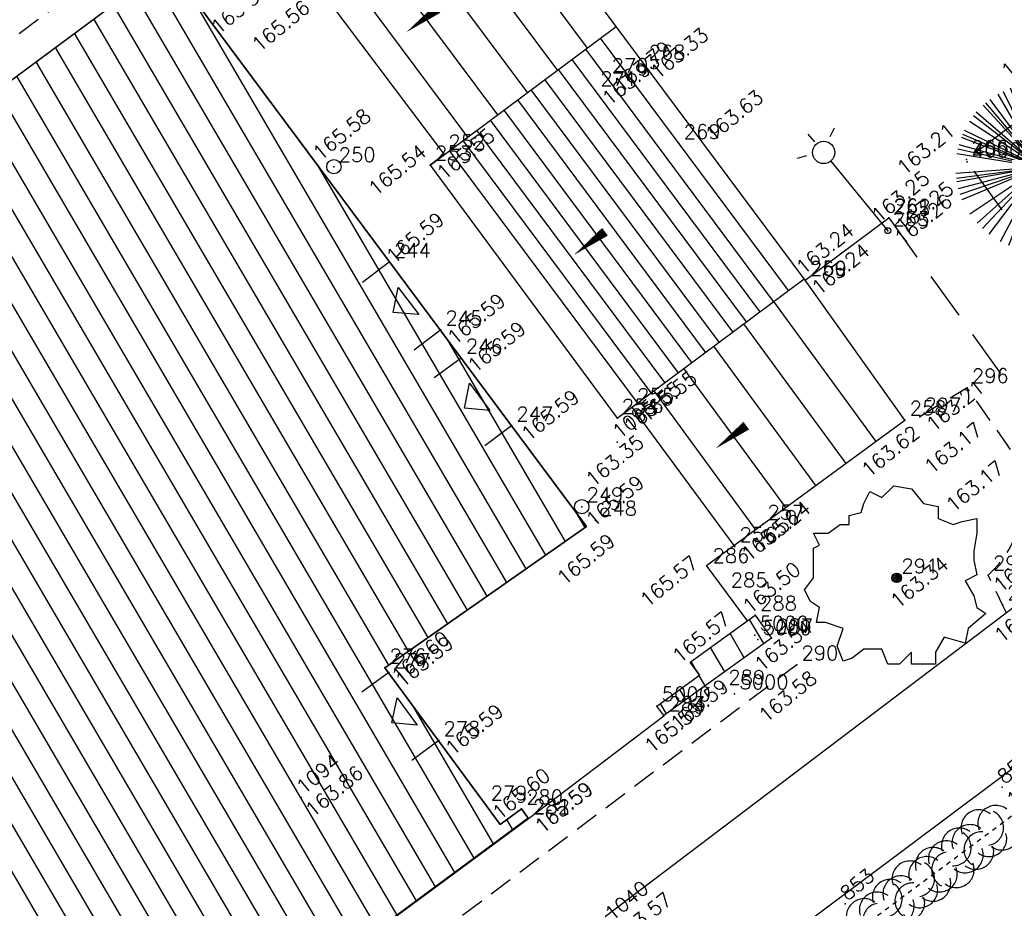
# Model space of a CAD drawing. Header units: feet. Extents: x 529188 to 529675, y 139816 to 140273.
# Tile 79 of 118: x 529457 to 529477, y 140005 to 140024. Entities that reach past the tile are written whole.
import ezdxf
from ezdxf.enums import TextEntityAlignment as Align

# ---------------------------------------------------------------- set-up
doc = ezdxf.new("R2010")
doc.units = ezdxf.units.FT
doc.header["$LTSCALE"] = 2
doc.header["$MEASUREMENT"] = 0
doc.header["$PDSIZE"] = 0.1
for name, pattern in [('CACHE', [0.375, 0.25, -0.125]), ('CACHEX2', [0.75, 0.5, -0.25]), ('CONTINU', [0])]:
    doc.linetypes.add(name, pattern=pattern)
doc.layers.get('0').update_dxf_attribs({"linetype": 'CONTINUOUS'})
for name, color, linetype in [('ARBRES', 70, 'CONTINUOUS'), ('BATI', 10, 'CONTINUOUS'), ('BATI-HACHURES', 30, 'CONTINUOUS'), ('BORD_TOIT', 244, 'CACHE'), ('BORDURETTE', 20, 'CONTINUOUS'), ('CHEMIN', 33, 'CACHEX2'), ('DIVERS_1', 7, 'CONTINUOUS'), ('ECLAIRAGE', 220, 'CONTINUOUS'), ('ESCALIERS', 6, 'CONTINUOUS'), ('HAIE', 80, 'CACHEX2'), ('LIM_HERBE', 83, 'CACHE'), ('PORTES', 14, 'CONTINUOUS'), ('SOCLES', 13, 'CONTINUOUS'), ('TOPOALT', 3, 'CONTINUOUS'), ('TOPOJIS', 7, 'CONTINUOUS'), ('TOPOJIS-GELE', 7, 'CONTINUOUS'), ('TOPOMAT', 142, 'CONTINUOUS')]:
    doc.layers.add(name, color=color, linetype=linetype)
doc.styles.get("Standard").update_dxf_attribs({"font": 'ROMANS.SHX'})
pattern_1 = [(120.33073, (529369.40005, 139849.6858), (-0.4315624, -0.2524953), [])]

# ---------------------------------------------------------------- blocks, each defined once
blk = doc.blocks.new('TCPOINT')
at = {"color": 0}
blk.add_point((0, 0), dxfattribs=at)
at = {"layer": 'TOPOALT'}
blk.add_attdef('ALT', text='', height=0.3, dxfattribs=at).set_placement((0.1, -0.1), align=Align.TOP_LEFT)
at = {"layer": 'TOPOMAT'}
blk.add_attdef('MAT', (0.1, 0.1), '', height=0.3, dxfattribs=at)
blk = doc.blocks.new('HAIEBASE')
at = {"layer": 'HAIE'}
for centre, start, end in [((-0.223, 0.05), 14.988, 164.4142), ((0.002, 0.141), 14.988, 164.4142), ((0.227, 0.05), 14.988, 164.4142), ((0.078, 0.086), 243.6198, 27.2304), ((-0.147, -0.129), 50.5983, 200.0244), ((0.022, -0.064), 196.6108, 340.2213), ((-0.23, -0.099), 196.6108, 340.2213), ((0.223, -0.099), 196.6108, 340.2213)]:
    blk.add_arc(centre, 0.25, start, end, dxfattribs=at)
blk = doc.blocks.new('*X27')
at = {"color": 0}
for p, q in [((527495.856, 148357.822), (527495.871, 148357.837)), ((527495.856, 148357.787), (527495.895, 148357.825)), ((527495.856, 148357.752), (527495.918, 148357.813)), ((527495.856, 148357.716), (527495.942, 148357.802)), ((527495.856, 148357.681), (527495.965, 148357.79)), ((527495.856, 148357.645), (527495.989, 148357.778)), ((527495.856, 148357.61), (527496.013, 148357.766)), ((527495.856, 148357.575), (527496.036, 148357.754)), ((527495.856, 148357.539), (527496.06, 148357.743)), ((527495.856, 148357.504), (527496.083, 148357.731)), ((527495.856, 148357.469), (527496.107, 148357.719)), ((527495.878, 148357.455), (527496.13, 148357.707)), ((527495.949, 148357.49), (527496.154, 148357.695)), ((527496.02, 148357.526), (527496.178, 148357.684)), ((527496.09, 148357.561), (527496.201, 148357.672)), ((527496.161, 148357.597), (527496.225, 148357.66)), ((527496.232, 148357.632), (527496.248, 148357.648))]:
    blk.add_line(p, q, dxfattribs=at)
blk = doc.blocks.new('320')
for p, q in [((0, 0), (0, -0.7)), ((1, 0), (1, -0.7)), ((0.5, -0.572), (0.3, -0.172)), ((0.3, -0.172), (0.7, -0.172)), ((0.7, -0.172), (0.5, -0.572))]:
    blk.add_line(p, q)
at = {"rotation": 269.9999999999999}
blk.add_blockref('*X27', (-148357.144, 527495.685), dxfattribs=at)
blk = doc.blocks.new('283')
at = {"ltscale": 3}
blk.add_circle((0, 0), 0.15, dxfattribs=at)
blk = doc.blocks.new('425')
at = {"ltscale": 3}
for p, q in [((-0.006, 2.407), (-0.006, 2.621)), ((0, 1.885), (0, 0))]:
    blk.add_line(p, q, dxfattribs=at)
at = {"linetype": 'CONTINU', "ltscale": 3}
for p, q in [((-0.324, 2.291), (-0.512, 2.376)), ((0.312, 2.291), (0.501, 2.376))]:
    blk.add_line(p, q, dxfattribs=at)
for centre, radius in [((0, 2.118), 0.233), ((0, 0), 0.0621)]:
    blk.add_circle(centre, radius, dxfattribs=at)
blk = doc.blocks.new('192')
for p, q in [((0.61, -1.651), (-0.61, 1.651)), ((-0.545, -1.674), (0.545, 1.673)), ((0.495, -1.689), (-0.494, 1.689)), ((-0.399, -1.714), (0.399, 1.714)), ((0.361, -1.723), (-0.361, 1.723)), ((-0.186, -1.75), (0.186, 1.75)), ((0.129, -1.755), (-0.129, 1.755)), ((0, -1.76), (0, 1.76)), ((-0.879, 1.525), (0.879, -1.525)), ((-0.822, -1.557), (0.822, 1.556)), ((-0.768, 1.584), (0.768, -1.584)), ((-0.647, -1.637), (0.647, 1.637)), ((-1.203, -1.285), (1.203, 1.285)), ((-1.189, 1.298), (1.189, -1.298)), ((-1.138, 1.343), (1.138, -1.342)), ((-1.062, -1.404), (1.062, 1.403)), ((-1.046, 1.416), (1.046, -1.416)), ((-1.389, 1.081), (1.389, -1.081)), ((-1.329, 1.154), (1.329, -1.154)), ((-1.309, -1.177), (1.309, 1.177)), ((-1.473, 0.963), (1.473, -0.963)), ((-1.462, -0.98), (1.462, 0.98)), ((-1.647, 0.622), (1.646, -0.622)), ((-1.624, -0.68), (1.623, 0.68)), ((-1.621, 0.685), (1.621, -0.685)), ((-1.583, 0.769), (1.583, -0.769)), ((-1.701, -0.451), (1.701, 0.451)), ((-1.695, 0.474), (1.695, -0.474)), ((-1.667, -0.566), (1.666, 0.566)), ((-1.745, -0.23), (1.745, 0.23)), ((-1.737, 0.284), (1.737, -0.284)), ((-1.734, -0.301), (1.734, 0.301)), ((-1.718, 0.384), (1.718, -0.383)), ((-1.756, -0.126), (1.755, 0.126)), ((0, 0), (1.138, -1.342))]:
    blk.add_line(p, q)
blk = doc.blocks.new('189')
h = blk.add_hatch()
h.set_pattern_fill('ANSI31', color=256, scale=0.2, style=0)
h.set_pattern_definition([(45, (-527485.07046, -148351.732363), (-0.0176776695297, 0.0176776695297), [])])
edge = h.paths.add_edge_path()
edge.add_arc((0, 0), 0.1, 0, 360)
for p, q in [((-0.311, 1.681), (-0.062, 1.93)), ((-0.062, 1.93), (0.311, 1.868)), ((0.311, 1.868), (0.56, 1.557)), ((-0.685, 1.557), (-0.56, 1.806)), ((-0.56, 1.806), (-0.311, 1.681)), ((-0.747, 1.37), (-0.685, 1.557)), ((0.56, 1.557), (0.872, 1.494)), ((0.872, 1.494), (0.872, 1.245)), ((-0.996, 1.308), (-0.747, 1.37)), ((-0.996, 1.121), (-0.996, 1.308)), ((0.872, 1.245), (1.183, 1.121)), ((1.37, 1.183), (1.681, 1.245)), ((1.681, 1.245), (1.681, 0.934)), ((-1.432, 0.934), (-1.183, 1.121)), ((-1.183, 1.121), (-0.996, 1.121)), ((1.183, 1.121), (1.37, 1.183)), ((-1.744, 0.934), (-1.432, 0.934)), ((-1.619, 0.685), (-1.744, 0.934)), ((1.681, 0.934), (1.619, 0.56)), ((-1.744, 0.623), (-1.619, 0.685)), ((-1.744, 0.249), (-1.744, 0.623)), ((1.619, 0.56), (1.619, 0.374)), ((-1.744, 0), (-1.744, 0.249)), ((1.619, 0.374), (1.681, 0.062)), ((-1.93, -0.249), (-1.744, 0)), ((1.681, 0.062), (1.432, -0.062)), ((1.432, -0.062), (1.619, -0.374)), ((-1.806, -0.498), (-1.93, -0.249)), ((1.619, -0.374), (1.681, -0.623)), ((-1.619, -0.623), (-1.806, -0.498)), ((-1.681, -0.934), (-1.619, -0.623)), ((1.868, -0.747), (1.494, -1.059)), ((1.681, -0.623), (1.868, -0.747)), ((-1.494, -0.934), (-1.681, -0.934)), ((-1.121, -1.059), (-1.494, -0.934)), ((-1.245, -1.432), (-1.121, -1.059)), ((1.494, -1.059), (1.432, -1.37)), ((-1.121, -1.744), (-1.245, -1.432)), ((0.996, -1.245), (0.81, -1.557)), ((1.432, -1.37), (0.996, -1.245)), ((-0.685, -1.494), (-0.934, -1.681)), ((-0.311, -1.494), (-0.685, -1.494)), ((-0.187, -1.806), (-0.311, -1.494)), ((0.311, -1.557), (0.062, -1.806)), ((0.311, -1.806), (0.311, -1.557)), ((0.81, -1.557), (0.81, -1.806)), ((-0.934, -1.681), (-1.121, -1.744)), ((0.062, -1.806), (-0.187, -1.806)), ((0.81, -1.806), (0.311, -1.806))]:
    blk.add_line(p, q)
blk.add_circle((0, 0), 0.1)

msp = doc.modelspace()

# ---------------------------------------------------------------- hatches: boundary and pattern name
at = {"layer": 'BATI-HACHURES'}
h = msp.add_hatch(dxfattribs=at)
h.set_pattern_fill('ANSI31', color=256, scale=4, angle=36, style=0)
h.set_pattern_definition(pattern_1)
edge = h.paths.add_edge_path()
edge.add_line((529449.762, 140017.584), (529450.25, 140016.925))
edge.add_line((529450.25, 140016.925), (529452.038, 140018.235))
edge.add_line((529452.038, 140018.235), (529451.541, 140018.906))
edge.add_line((529451.541, 140018.906), (529461.123, 140026.004))
edge.add_line((529461.123, 140026.004), (529461.486, 140025.492))
edge.add_line((529461.486, 140025.492), (529460.044, 140024.438))
edge.add_line((529460.044, 140024.438), (529468.446, 140013.152))
edge.add_line((529468.446, 140013.152), (529464.219, 140010.192))
edge.add_line((529464.219, 140010.192), (529466.637, 140006.914))
edge.add_line((529466.637, 140006.914), (529467.08, 140007.241))
edge.add_line((529467.08, 140007.241), (529467.224, 140007.043))
edge.add_line((529467.224, 140007.043), (529455.263, 139998.214))
edge.add_line((529455.263, 139998.214), (529454.693, 139998.982))
edge.add_line((529454.693, 139998.982), (529453.629, 139998.192))
edge.add_line((529453.629, 139998.192), (529454.787, 139996.632))
edge.add_line((529454.787, 139996.632), (529443.903, 139988.552))
edge.add_line((529443.903, 139988.552), (529439.564, 139994.392))
edge.add_line((529439.564, 139994.392), (529442.13, 139996.302))
edge.add_line((529442.13, 139996.302), (529442.052, 139996.406))
edge.add_line((529442.052, 139996.406), (529442.269, 139996.567))
edge.add_line((529442.269, 139996.567), (529441.339, 139997.809))
edge.add_line((529441.339, 139997.809), (529441.123, 139997.647))
edge.add_line((529441.123, 139997.647), (529441.087, 139997.695))
edge.add_line((529441.087, 139997.695), (529438.521, 139995.786))
edge.add_line((529438.521, 139995.786), (529435.223, 140000.219))
edge.add_line((529435.223, 140000.219), (529437.819, 140002.186))
edge.add_line((529437.819, 140002.186), (529434.679, 140006.477))
edge.add_line((529434.679, 140006.477), (529442.935, 140012.589))
edge.add_line((529442.935, 140012.589), (529443.738, 140011.504))
edge.add_line((529443.738, 140011.504), (529444.868, 140012.341))
edge.add_line((529444.868, 140012.341), (529444.093, 140013.387))
edge.add_line((529444.093, 140013.387), (529449.76, 140017.586))
h = msp.add_hatch(dxfattribs=at)
h.set_pattern_fill('ANSI31', color=256, scale=4, angle=36, style=0)
h.set_pattern_definition(pattern_1)
h.paths.add_polyline_path([(529469.919, 140009.395), (529470.81, 140010.038), (529470.612, 140010.312), (529471.978, 140011.297), (529472.317, 140010.818), (529470.065, 140009.193)])

# ---------------------------------------------------------------- linework, layer by layer
at = {"layer": 'BATI', "flags": 128}
for points in [[(529451.541, 140018.906), (529461.123, 140026.004), (529461.486, 140025.492), (529460.044, 140024.438), (529468.446, 140013.152), (529464.219, 140010.192), (529466.637, 140006.914), (529467.08, 140007.241), (529467.224, 140007.043), (529455.263, 139998.214)], [(529455.263, 139998.214), (529467.226, 140007.04), (529467.08, 140007.241), (529466.637, 140006.914), (529464.219, 140010.192), (529468.446, 140013.152), (529460.044, 140024.438), (529461.486, 140025.492), (529461.124, 140026.004), (529451.541, 140018.906)], [(529470.612, 140010.312), (529470.81, 140010.038)]]:
    msp.add_lwpolyline(points, dxfattribs=at)
msp.add_lwpolyline([(529469.919, 140009.395), (529470.81, 140010.038), (529470.612, 140010.312), (529471.978, 140011.297), (529472.317, 140010.818), (529470.065, 140009.193)], close=True, dxfattribs=at)
at = {"layer": 'BORD_TOIT', "flags": 128}
msp.add_lwpolyline([(529458.628, 140024.156), (529458.224, 140024.702), (529455.106, 140022.393), (529455.511, 140021.846)], dxfattribs=at)
at = {"layer": 'BORDURETTE', "flags": 128}
for points in [[(529471.25, 140038.533), (529485.429, 140019.656), (529484.888, 140017.131), (529464.502, 140001.703), (529452.155, 139992.286)], [(529513.459, 140022.843), (529504.975, 140016.473), (529492.089, 140006.846), (529486.18, 140014.674), (529472.383, 140004.354), (529475.435, 140000.422)]]:
    msp.add_lwpolyline(points, dxfattribs=at)
at = {"layer": 'CHEMIN', "flags": 128}
for points in [[(529468.021, 140038.06), (529479.118, 140022.887), (529476.39, 140020.828), (529481.105, 140014.268)], [(529474.779, 140019.608), (529479.494, 140013.049)]]:
    msp.add_lwpolyline(points, dxfattribs=at)
at = {"layer": 'ESCALIERS', "flags": 128}
for points in [[(529473.023, 140018.309), (529466.286, 140027.355), (529462.11, 140024.253), (529461.309, 140025.363)], [(529465.68, 140026.905), (529468.46, 140023.173)], [(529465.052, 140026.438), (529467.833, 140022.705)], [(529464.425, 140025.972), (529467.205, 140022.238)], [(529463.797, 140025.505), (529466.578, 140021.771)], [(529463.169, 140025.039), (529465.95, 140021.304)], [(529462.664, 140024.664), (529465.462, 140020.94), (529465.171, 140020.723), (529469.083, 140015.423), (529469.395, 140015.656), (529471.531, 140012.758)], [(529465.171, 140020.723), (529469.065, 140023.623)], [(529472.671, 140018.095), (529468.736, 140023.378)], [(529472.362, 140017.865), (529468.428, 140023.149)], [(529472.077, 140017.653), (529468.143, 140022.936)], [(529471.792, 140017.441), (529467.857, 140022.724)], [(529471.507, 140017.228), (529467.572, 140022.511)], [(529471.222, 140017.016), (529467.287, 140022.299)], [(529470.937, 140016.803), (529467.002, 140022.087)], [(529470.651, 140016.591), (529466.717, 140021.874)], [(529470.366, 140016.379), (529466.432, 140021.662)], [(529470.081, 140016.166), (529466.146, 140021.45)], [(529469.796, 140015.954), (529465.861, 140021.237)], [(529469.511, 140015.742), (529465.576, 140021.025)], [(529469.083, 140015.423), (529472.999, 140018.34)], [(529471.812, 140011.177), (529470.954, 140012.336), (529475.112, 140015.382), (529473.023, 140018.309)], [(529472.36, 140017.863), (529474.504, 140014.936)], [(529471.732, 140017.396), (529473.873, 140014.474)], [(529471.105, 140016.929), (529473.242, 140014.011)], [(529470.477, 140016.461), (529472.611, 140013.549)], [(529469.85, 140015.994), (529471.98, 140013.087)]]:
    msp.add_lwpolyline(points, dxfattribs=at)
for points in [[(529466.976, 140025.222, 0, 0, 0), (529464.671, 140023.506, 0, 0.2, 0), (529465.322, 140023.99, 0.2, 0.2, 0)], [(529470.484, 140020.557, 0, 0, 0), (529468.179, 140018.84, 0, 0.2, 0), (529468.83, 140019.325, 0.2, 0.2, 0)], [(529473.444, 140016.497, 0, 0, 0), (529471.139, 140014.781, 0, 0.2, 0), (529471.79, 140015.265, 0.2, 0.2, 0)]]:
    msp.add_lwpolyline(points, format="xyseb", dxfattribs=at)
at = {"layer": 'HAIE', "ltscale": 0.005, "flags": 128}
msp.add_lwpolyline([(529474.216, 140004.768), (529477.508, 140007.211)], dxfattribs=at)
at = {"layer": 'LIM_HERBE', "flags": 128}
msp.add_lwpolyline([(529477.237, 140011.341), (529476.858, 140012.138, 0.160223), (529477.53, 140013.303, 0.19009), (529477.263, 140014.859), (529476.416, 140016.059), (529475.422, 140015.451)], format="xyb", dxfattribs=at)
msp.add_lwpolyline([(529472.847, 140010.257), (529463.429, 140003.191)], dxfattribs=at)
at = {"layer": 'SOCLES', "flags": 128}
for points in [[(529473.02, 140018.313), (529474.774, 140019.616)], [(529467.226, 140007.04), (529470.065, 140009.192)]]:
    msp.add_lwpolyline(points, dxfattribs=at)

# ---------------------------------------------------------------- block references
at = {"layer": 'ARBRES'}
for name, p in [('192', (529477.937, 140020.681)), ('189', (529474.94, 140012.078))]:
    msp.add_blockref(name, p, dxfattribs=at)
at = {"layer": 'DIVERS_1'}
for p in [(529463.153, 140020.688), (529468.345, 140013.569)]:
    msp.add_blockref('283', p, dxfattribs=at)
at = {"layer": 'ECLAIRAGE', "rotation": 39.33073407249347}
msp.add_blockref('425', (529474.754, 140019.348), dxfattribs=at)
at = {"layer": 'HAIE', "ltscale": 0.005, "xscale": 1.5, "yscale": 1.5, "zscale": 1.5}
for p, rotation in [((529476.786, 140006.675), 36.57205119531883), ((529476.063, 140006.139), 216.5720511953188), ((529475.34, 140005.603), 36.57205119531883), ((529474.617, 140005.066), 216.5720511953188)]:
    msp.add_blockref('HAIEBASE', p, dxfattribs=dict(at, rotation=rotation))
at = {"layer": 'PORTES'}
for p, xscale, rotation in [((529464.311, 140018.687), 1.781649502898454, 307.2355903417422), ((529465.816, 140016.682), 1.772472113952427, 306.7155409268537), ((529464.302, 140010.097), 1.76837371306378, 306.2611994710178)]:
    msp.add_blockref('320', p, dxfattribs=dict(at, xscale=xscale, rotation=rotation))
at = {"layer": 'TOPOJIS'}
ref = msp.add_blockref('TCPOINT', (529461.626, 140024.924), dxfattribs=at)
ref.add_attrib('MAT', '243', (529461.726, 140025.024), dxfattribs={"layer": 'TOPOMAT', "height": 0.3})
ref.add_attrib('ALT', '165.58', dxfattribs={"layer": 'TOPOALT', "height": 0.3, "rotation": 39.3307}).set_placement((529460.539, 140023.676), align=Align.TOP_LEFT)
ref = msp.add_blockref('TCPOINT', (529479.126, 140022.892), dxfattribs=at)
ref.add_attrib('MAT', '267', (529479.226, 140022.992), dxfattribs={"layer": 'TOPOMAT', "height": 0.3})
ref.add_attrib('ALT', '163.17', dxfattribs={"layer": 'TOPOALT', "height": 0.3, "rotation": 39.3307}).set_placement((529477.089, 140022.755), align=Align.TOP_LEFT)
ref = msp.add_blockref('TCPOINT', (529469.645, 140022.831), dxfattribs=at)
ref.add_attrib('MAT', '268', (529469.745, 140022.931), dxfattribs={"layer": 'TOPOMAT', "height": 0.3})
ref.add_attrib('ALT', '163.33', dxfattribs={"layer": 'TOPOALT', "height": 0.3, "rotation": 39.3307}).set_placement((529469.745, 140022.731), align=Align.TOP_LEFT)
ref = msp.add_blockref('TCPOINT', (529468.87, 140022.555), dxfattribs=at)
ref.add_attrib('MAT', '270', (529468.97, 140022.655), dxfattribs={"layer": 'TOPOMAT', "height": 0.3})
ref.add_attrib('ALT', '163.79', dxfattribs={"layer": 'TOPOJIS-GELE', "height": 0.3, "rotation": 39.3307}).set_placement((529468.97, 140022.455), align=Align.TOP_LEFT)
ref = msp.add_blockref('TCPOINT', (529468.632, 140022.279), dxfattribs=at)
ref.add_attrib('MAT', '271', (529468.732, 140022.379), dxfattribs={"layer": 'TOPOMAT', "height": 0.3})
ref.add_attrib('ALT', '163.93', dxfattribs={"layer": 'TOPOJIS-GELE', "height": 0.3, "rotation": 39.3307}).set_placement((529468.732, 140022.179), align=Align.TOP_LEFT)
ref = msp.add_blockref('TCPOINT', (529470.379, 140021.173), dxfattribs=at)
ref.add_attrib('MAT', '269', (529470.479, 140021.273), dxfattribs={"layer": 'TOPOMAT', "height": 0.3})
ref.add_attrib('ALT', '163.63', dxfattribs={"layer": 'TOPOALT', "height": 0.3, "rotation": 39.3307}).set_placement((529470.893, 140021.426), align=Align.TOP_LEFT)
ref = msp.add_blockref('TCPOINT', (529463.153, 140020.688), dxfattribs=at)
ref.add_attrib('MAT', '250', (529463.253, 140020.788), dxfattribs={"layer": 'TOPOMAT', "height": 0.3})
ref.add_attrib('ALT', '165.58', dxfattribs={"layer": 'TOPOALT', "height": 0.3, "rotation": 39.3307}).set_placement((529462.675, 140021.033), align=Align.TOP_LEFT)
ref = msp.add_blockref('TCPOINT', (529476.402, 140020.837), dxfattribs=at)
ref.add_attrib('MAT', '266', (529476.502, 140020.937), dxfattribs={"layer": 'TOPOMAT', "height": 0.3})
ref.add_attrib('ALT', '163.21', dxfattribs={"layer": 'TOPOALT', "height": 0.3, "rotation": 39.3307}).set_placement((529474.908, 140020.726), align=Align.TOP_LEFT)
ref = msp.add_blockref('TCPOINT', (529465.452, 140020.953), dxfattribs=at)
ref.add_attrib('MAT', '252', (529465.552, 140021.053), dxfattribs={"layer": 'TOPOMAT', "height": 0.3})
ref.add_attrib('ALT', '165.54', dxfattribs={"layer": 'TOPOALT', "height": 0.3, "rotation": 39.3307}).set_placement((529463.838, 140020.288), align=Align.TOP_LEFT)
ref = msp.add_blockref('TCPOINT', (529465.171, 140020.723), dxfattribs=at)
ref.add_attrib('MAT', '253', (529465.271, 140020.823), dxfattribs={"layer": 'TOPOMAT', "height": 0.3})
ref.add_attrib('ALT', '165.55', dxfattribs={"layer": 'TOPOJIS-GELE', "height": 0.3, "rotation": 39.3307}).set_placement((529465.271, 140020.623), align=Align.TOP_LEFT)
for p, values in [((529476.419, 140020.787), {'MAT': '4000'}), ((529471.97, 140010.876), {'MAT': '5000'}), ((529472.032, 140010.788), {'MAT': '5000'}), ((529471.316, 140009.748), {'MAT': '289'}), ((529471.546, 140009.65), {'MAT': '5000'}), ((529469.919, 140009.395), {'MAT': '5000'})]:
    msp.add_blockref('TCPOINT', p, dxfattribs=at).add_auto_attribs(values)
ref = msp.add_blockref('TCPOINT', (529474.774, 140019.616), dxfattribs=at)
ref.add_attrib('MAT', '261', (529474.874, 140019.716), dxfattribs={"layer": 'TOPOMAT', "height": 0.3})
ref.add_attrib('ALT', '163.25', dxfattribs={"layer": 'TOPOALT', "height": 0.3, "rotation": 39.3307}).set_placement((529474.376, 140019.732), align=Align.TOP_LEFT)
ref = msp.add_blockref('TCPOINT', (529474.779, 140019.608), dxfattribs=at)
ref.add_attrib('MAT', '262', (529474.879, 140019.708), dxfattribs={"layer": 'TOPOMAT', "height": 0.3})
ref.add_attrib('ALT', '163.25', dxfattribs={"layer": 'TOPOJIS-GELE', "height": 0.3, "rotation": 39.3307}).set_placement((529474.879, 140019.508), align=Align.TOP_LEFT)
ref = msp.add_blockref('TCPOINT', (529474.754, 140019.348), dxfattribs=at)
ref.add_attrib('MAT', '263', (529474.854, 140019.448), dxfattribs={"layer": 'TOPOMAT', "height": 0.3})
ref.add_attrib('ALT', '163.26', dxfattribs={"layer": 'TOPOJIS-GELE', "height": 0.3, "rotation": 39.3307}).set_placement((529474.854, 140019.248), align=Align.TOP_LEFT)
ref = msp.add_blockref('TCPOINT', (529473.023, 140018.309), dxfattribs=at)
ref.add_attrib('MAT', '259', (529473.123, 140018.409), dxfattribs={"layer": 'TOPOMAT', "height": 0.3})
ref.add_attrib('ALT', '163.24', dxfattribs={"layer": 'TOPOALT', "height": 0.3, "rotation": 39.3307}).set_placement((529472.796, 140018.64), align=Align.TOP_LEFT)
ref = msp.add_blockref('TCPOINT', (529473.02, 140018.313), dxfattribs=at)
ref.add_attrib('MAT', '260', (529473.12, 140018.413), dxfattribs={"layer": 'TOPOMAT', "height": 0.3})
ref.add_attrib('ALT', '163.24', dxfattribs={"layer": 'TOPOJIS-GELE', "height": 0.3, "rotation": 39.3307}).set_placement((529473.12, 140018.213), align=Align.TOP_LEFT)
ref = msp.add_blockref('TCPOINT', (529465.39, 140017.269), dxfattribs=at)
ref.add_attrib('MAT', '245', (529465.49, 140017.369), dxfattribs={"layer": 'TOPOMAT', "height": 0.3})
ref.add_attrib('ALT', '165.59', dxfattribs={"layer": 'TOPOALT', "height": 0.3, "rotation": 39.3307}).set_placement((529465.49, 140017.169), align=Align.TOP_LEFT)
ref = msp.add_blockref('TCPOINT', (529469.404, 140015.644), dxfattribs=at)
ref.add_attrib('MAT', '255', (529469.504, 140015.744), dxfattribs={"layer": 'TOPOMAT', "height": 0.3})
ref.add_attrib('ALT', '165.55', dxfattribs={"layer": 'TOPOJIS-GELE', "height": 0.3, "rotation": 39.3307}).set_placement((529469.504, 140015.544), align=Align.TOP_LEFT)
ref = msp.add_blockref('TCPOINT', (529476.416, 140016.059), dxfattribs=at)
ref.add_attrib('MAT', '296', (529476.516, 140016.159), dxfattribs={"layer": 'TOPOMAT', "height": 0.3})
ref.add_attrib('ALT', '163.17', dxfattribs={"layer": 'TOPOALT', "height": 0.3, "rotation": 39.3307}).set_placement((529475.481, 140014.467), align=Align.TOP_LEFT)
ref = msp.add_blockref('TCPOINT', (529469.083, 140015.423), dxfattribs=at)
ref.add_attrib('MAT', '254', (529469.183, 140015.523), dxfattribs={"layer": 'TOPOMAT', "height": 0.3})
ref.add_attrib('ALT', '165.55', dxfattribs={"layer": 'TOPOALT', "height": 0.3, "rotation": 39.3307}).set_placement((529469.183, 140015.323), align=Align.TOP_LEFT)
ref = msp.add_blockref('TCPOINT', (529475.422, 140015.451), dxfattribs=at)
ref.add_attrib('MAT', '297', (529475.522, 140015.551), dxfattribs={"layer": 'TOPOMAT', "height": 0.3})
ref.add_attrib('ALT', '163.21', dxfattribs={"layer": 'TOPOJIS-GELE', "height": 0.3, "rotation": 39.3307}).set_placement((529475.522, 140015.351), align=Align.TOP_LEFT)
ref = msp.add_blockref('TCPOINT', (529466.876, 140015.261), dxfattribs=at)
ref.add_attrib('MAT', '247', (529466.976, 140015.361), dxfattribs={"layer": 'TOPOMAT', "height": 0.3})
ref.add_attrib('ALT', '165.59', dxfattribs={"layer": 'TOPOALT', "height": 0.3, "rotation": 39.3307}).set_placement((529467.039, 140015.151), align=Align.TOP_LEFT)
ref = msp.add_blockref('TCPOINT', (529469.089, 140014.919, 163.353), dxfattribs=at)
ref.add_attrib('MAT', '1095', (529469.139, 140014.969, 163.353), dxfattribs={"layer": 'TOPOMAT', "height": 0.3, "rotation": 39.3307})
ref.add_attrib('ALT', '163.35', dxfattribs={"layer": 'TOPOALT', "height": 0.3, "rotation": 39.3307}).set_placement((529468.391, 140014.2), align=Align.TOP_LEFT)
ref = msp.add_blockref('TCPOINT', (529475.112, 140015.382), dxfattribs=at)
ref.add_attrib('MAT', '258', (529475.212, 140015.482), dxfattribs={"layer": 'TOPOMAT', "height": 0.3})
ref.add_attrib('ALT', '163.62', dxfattribs={"layer": 'TOPOALT', "height": 0.3, "rotation": 39.3307}).set_placement((529474.166, 140014.398), align=Align.TOP_LEFT)
ref = msp.add_blockref('TCPOINT', (529477.263, 140014.859), dxfattribs=at)
ref.add_attrib('MAT', '295', (529477.363, 140014.959), dxfattribs={"layer": 'TOPOMAT', "height": 0.3})
ref.add_attrib('ALT', '163.17', dxfattribs={"layer": 'TOPOALT', "height": 0.3, "rotation": 39.3307}).set_placement((529475.934, 140013.666), align=Align.TOP_LEFT)
ref = msp.add_blockref('TCPOINT', (529468.631, 140013.282), dxfattribs=at)
ref.add_attrib('MAT', '248', (529468.731, 140013.382), dxfattribs={"layer": 'TOPOMAT', "height": 0.3})
ref.add_attrib('ALT', '165.59', dxfattribs={"layer": 'TOPOALT', "height": 0.3, "rotation": 39.3307}).set_placement((529467.786, 140012.139), align=Align.TOP_LEFT)
ref = msp.add_blockref('TCPOINT', (529472.135, 140013.201), dxfattribs=at)
ref.add_attrib('MAT', '257', (529472.235, 140013.301), dxfattribs={"layer": 'TOPOMAT', "height": 0.3})
ref.add_attrib('ALT', '165.24', dxfattribs={"layer": 'TOPOALT', "height": 0.3, "rotation": 39.3307}).set_placement((529471.887, 140012.821), align=Align.TOP_LEFT)
ref = msp.add_blockref('TCPOINT', (529471.548, 140012.736), dxfattribs=at)
ref.add_attrib('MAT', '256', (529471.648, 140012.836), dxfattribs={"layer": 'TOPOMAT', "height": 0.3})
ref.add_attrib('ALT', '165.56', dxfattribs={"layer": 'TOPOJIS-GELE', "height": 0.3, "rotation": 39.3307}).set_placement((529471.648, 140012.636), align=Align.TOP_LEFT)
ref = msp.add_blockref('TCPOINT', (529470.984, 140012.296), dxfattribs=at)
ref.add_attrib('MAT', '286', (529471.084, 140012.396), dxfattribs={"layer": 'TOPOMAT', "height": 0.3})
ref.add_attrib('ALT', '165.57', dxfattribs={"layer": 'TOPOALT', "height": 0.3, "rotation": 39.3307}).set_placement((529469.528, 140011.678), align=Align.TOP_LEFT)
ref = msp.add_blockref('TCPOINT', (529476.858, 140012.138), dxfattribs=at)
ref.add_attrib('MAT', '293', (529476.958, 140012.238), dxfattribs={"layer": 'TOPOMAT', "height": 0.3})
ref.add_attrib('ALT', '163.25', dxfattribs={"layer": 'TOPOALT', "height": 0.3, "rotation": 39.3307}).set_placement((529476.928, 140011.986), align=Align.TOP_LEFT)
ref = msp.add_blockref('TCPOINT', (529474.94, 140012.078), dxfattribs=at)
ref.add_attrib('MAT', '291', (529475.04, 140012.178), dxfattribs={"layer": 'TOPOMAT', "height": 0.3})
ref.add_attrib('ALT', '163.34', dxfattribs={"layer": 'TOPOALT', "height": 0.3, "rotation": 39.3307}).set_placement((529474.773, 140011.652), align=Align.TOP_LEFT)
ref = msp.add_blockref('TCPOINT', (529471.365, 140011.781), dxfattribs=at)
ref.add_attrib('MAT', '285', (529471.465, 140011.881), dxfattribs={"layer": 'TOPOMAT', "height": 0.3})
ref.add_attrib('ALT', '165.57', dxfattribs={"layer": 'TOPOALT', "height": 0.3, "rotation": 39.3307}).set_placement((529470.202, 140010.505), align=Align.TOP_LEFT)
ref = msp.add_blockref('TCPOINT', (529477.154, 140011.516), dxfattribs=at)
ref.add_attrib('MAT', '292', (529477.254, 140011.616), dxfattribs={"layer": 'TOPOMAT', "height": 0.3})
ref.add_attrib('ALT', '163.15', dxfattribs={"layer": 'TOPOALT', "height": 0.3, "rotation": 39.3307}).set_placement((529476.946, 140010.933), align=Align.TOP_LEFT)
ref = msp.add_blockref('TCPOINT', (529472.317, 140010.818), dxfattribs=at)
ref.add_attrib('MAT', '287', (529472.417, 140010.918), dxfattribs={"layer": 'TOPOMAT', "height": 0.3})
ref.add_attrib('ALT', '163.54', dxfattribs={"layer": 'TOPOALT', "height": 0.3, "rotation": 39.3307}).set_placement((529471.922, 140010.328), align=Align.TOP_LEFT)
ref = msp.add_blockref('TCPOINT', (529464.219, 140010.192), dxfattribs=at)
ref.add_attrib('MAT', '276', (529464.319, 140010.292), dxfattribs={"layer": 'TOPOMAT', "height": 0.3})
ref.add_attrib('ALT', '165.60', dxfattribs={"layer": 'TOPOALT', "height": 0.3, "rotation": 39.3307}).set_placement((529464.319, 140010.092), align=Align.TOP_LEFT)
ref = msp.add_blockref('TCPOINT', (529464.302, 140010.097), dxfattribs=at)
ref.add_attrib('MAT', '277', (529464.402, 140010.197), dxfattribs={"layer": 'TOPOMAT', "height": 0.3})
ref.add_attrib('ALT', '165.59', dxfattribs={"layer": 'TOPOJIS-GELE', "height": 0.3, "rotation": 39.3307}).set_placement((529464.402, 140009.997), align=Align.TOP_LEFT)
ref = msp.add_blockref('TCPOINT', (529470.065, 140009.193), dxfattribs=at)
ref.add_attrib('MAT', '284', (529470.165, 140009.293), dxfattribs={"layer": 'TOPOMAT', "height": 0.3})
ref.add_attrib('ALT', '165.59', dxfattribs={"layer": 'TOPOJIS-GELE', "height": 0.3, "rotation": 39.3307}).set_placement((529470.165, 140009.093), align=Align.TOP_LEFT)
ref = msp.add_blockref('TCPOINT', (529465.348, 140008.671), dxfattribs=at)
ref.add_attrib('MAT', '278', (529465.448, 140008.771), dxfattribs={"layer": 'TOPOMAT', "height": 0.3})
ref.add_attrib('ALT', '165.59', dxfattribs={"layer": 'TOPOALT', "height": 0.3, "rotation": 39.3307}).set_placement((529465.448, 140008.571), align=Align.TOP_LEFT)
ref = msp.add_blockref('TCPOINT', (529462.467, 140007.479, 163.86), dxfattribs=at)
ref.add_attrib('MAT', '1094', (529462.517, 140007.529, 163.86), dxfattribs={"layer": 'TOPOMAT', "height": 0.3, "rotation": 39.3307})
ref.add_attrib('ALT', '163.86', dxfattribs={"layer": 'TOPOALT', "height": 0.3, "rotation": 39.3307}).set_placement((529462.517, 140007.279, 163.86), align=Align.TOP_LEFT)
ref = msp.add_blockref('TCPOINT', (529466.335, 140007.324), dxfattribs=at)
ref.add_attrib('MAT', '279', (529466.435, 140007.424), dxfattribs={"layer": 'TOPOMAT', "height": 0.3})
ref.add_attrib('ALT', '165.60', dxfattribs={"layer": 'TOPOALT', "height": 0.3, "rotation": 39.3307}).set_placement((529466.435, 140007.224), align=Align.TOP_LEFT)
ref = msp.add_blockref('TCPOINT', (529467.224, 140007.043), dxfattribs=at)
ref.add_attrib('MAT', '281', (529467.324, 140007.143), dxfattribs={"layer": 'TOPOMAT', "height": 0.3})
ref.add_attrib('ALT', '165.59', dxfattribs={"layer": 'TOPOJIS-GELE', "height": 0.3, "rotation": 39.3307}).set_placement((529467.324, 140006.943), align=Align.TOP_LEFT)
ref = msp.add_blockref('TCPOINT', (529467.226, 140007.04), dxfattribs=at)
ref.add_attrib('MAT', '282', (529467.326, 140007.14), dxfattribs={"layer": 'TOPOMAT', "height": 0.3})
ref.add_attrib('ALT', '165.59', dxfattribs={"layer": 'TOPOJIS-GELE', "height": 0.3, "rotation": 39.3307}).set_placement((529467.326, 140006.94), align=Align.TOP_LEFT)
ref = msp.add_blockref('TCPOINT', (529473.858, 140005.25), dxfattribs=at)
ref.add_attrib('MAT', '853', (529473.908, 140005.3), dxfattribs={"layer": 'TOPOMAT', "height": 0.3, "rotation": 39.3307})
at = {"layer": 'TOPOJIS-GELE'}
ref = msp.add_blockref('TCPOINT', (529462.11, 140024.253), dxfattribs=at)
ref.add_attrib('MAT', '242', (529462.21, 140024.353), dxfattribs={"layer": 'TOPOMAT', "height": 0.3})
ref.add_attrib('ALT', '165.56', dxfattribs={"layer": 'TOPOALT', "height": 0.3, "rotation": 39.3307}).set_placement((529461.397, 140023.305), align=Align.TOP_LEFT)
ref = msp.add_blockref('TCPOINT', (529464.311, 140018.687), dxfattribs=at)
ref.add_attrib('MAT', '244', (529464.411, 140018.787), dxfattribs={"layer": 'TOPOMAT', "height": 0.3})
ref.add_attrib('ALT', '165.59', dxfattribs={"layer": 'TOPOALT', "height": 0.3, "rotation": 39.3307}).set_placement((529464.211, 140018.868), align=Align.TOP_LEFT)
ref = msp.add_blockref('TCPOINT', (529465.816, 140016.682), dxfattribs=at)
ref.add_attrib('MAT', '246', (529465.916, 140016.782), dxfattribs={"layer": 'TOPOMAT', "height": 0.3})
ref.add_attrib('ALT', '165.59', dxfattribs={"layer": 'TOPOALT', "height": 0.3, "rotation": 39.3307}).set_placement((529465.916, 140016.582), align=Align.TOP_LEFT)
ref = msp.add_blockref('TCPOINT', (529467.08, 140007.241), dxfattribs=at)
ref.add_attrib('MAT', '280', (529467.18, 140007.341), dxfattribs={"layer": 'TOPOMAT', "height": 0.3})
ref = msp.add_blockref('TCPOINT', (529468.345, 140013.569), dxfattribs=at)
ref.add_attrib('MAT', '249', (529468.445, 140013.669), dxfattribs={"layer": 'TOPOMAT', "height": 0.3})
ref.add_attrib('ALT', '165.59', dxfattribs={"layer": 'TOPOALT', "height": 0.3, "rotation": 39.3307}).set_placement((529468.395, 140013.359), align=Align.TOP_LEFT)
ref = msp.add_blockref('TCPOINT', (529471.978, 140011.297), dxfattribs=at)
ref.add_attrib('MAT', '288', (529472.078, 140011.397), dxfattribs={"layer": 'TOPOMAT', "height": 0.3})
ref.add_attrib('ALT', '163.50', dxfattribs={"layer": 'TOPOALT', "height": 0.3, "rotation": 39.3307}).set_placement((529471.675, 140011.54), align=Align.TOP_LEFT)
ref = msp.add_blockref('TCPOINT', (529472.847, 140010.257), dxfattribs=at)
ref.add_attrib('MAT', '290', (529472.947, 140010.357), dxfattribs={"layer": 'TOPOMAT', "height": 0.3})
ref.add_attrib('ALT', '163.58', dxfattribs={"layer": 'TOPOALT', "height": 0.3, "rotation": 39.3307}).set_placement((529472.013, 140009.263), align=Align.TOP_LEFT)
ref = msp.add_blockref('TCPOINT', (529470.065, 140009.192), dxfattribs=at)
ref.add_attrib('MAT', '283', (529470.165, 140009.292), dxfattribs={"layer": 'TOPOMAT', "height": 0.3})
ref.add_attrib('ALT', '165.59', dxfattribs={"layer": 'TOPOALT', "height": 0.3, "rotation": 39.3307}).set_placement((529469.618, 140008.617), align=Align.TOP_LEFT)
ref = msp.add_blockref('TCPOINT', (529477.15, 140007.692, 163.185), dxfattribs=at)
ref.add_attrib('MAT', '852', (529477.2, 140007.742, 163.185), dxfattribs={"layer": 'TOPOMAT', "height": 0.3, "rotation": 39.3307})
ref.add_attrib('ALT', '163.19', dxfattribs={"layer": 'TOPOALT', "height": 0.3, "rotation": 39.3307}).set_placement((529477.2, 140007.492, 163.185), align=Align.TOP_LEFT)
ref = msp.add_blockref('TCPOINT', (529468.929, 140004.826, 163.566), dxfattribs=at)
ref.add_attrib('MAT', '1040', (529468.979, 140004.876, 163.566), dxfattribs={"layer": 'TOPOMAT', "height": 0.3, "rotation": 39.3307})
ref.add_attrib('ALT', '163.57', dxfattribs={"layer": 'TOPOALT', "height": 0.3, "rotation": 39.3307}).set_placement((529468.979, 140004.626, 163.566), align=Align.TOP_LEFT)

doc.saveas('drawing.dxf')
